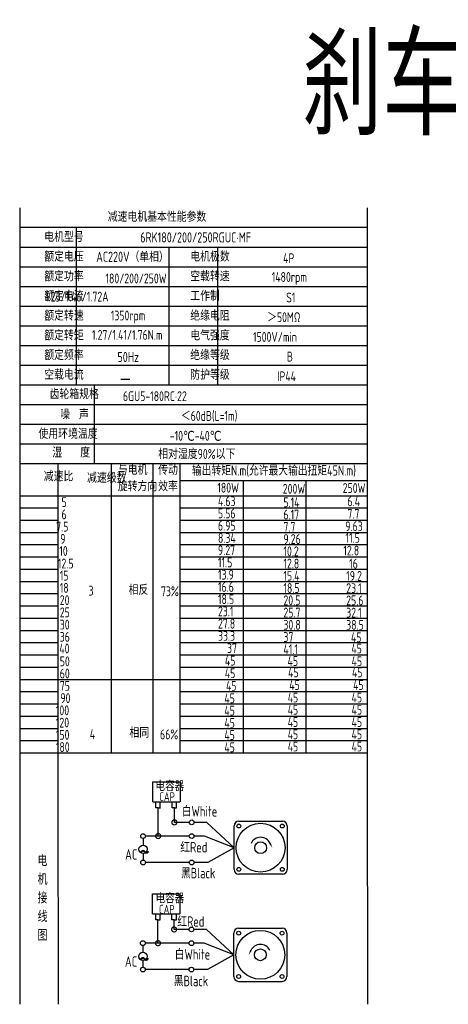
# Model space of a CAD drawing. Header units: inches. Extents: x 331 to 12887, y -474 to 4488.
# Tile 43 of 122: x 5532 to 5959, y -473 to 509. Entities that reach past the tile are written whole.
import ezdxf

# ---------------------------------------------------------------- set-up
doc = ezdxf.new("R2010")
doc.units = ezdxf.units.IN
doc.header["$LTSCALE"] = 10
doc.header["$MEASUREMENT"] = 0
for name, color, linetype in [('1轮廓实线层', 7, 'Continuous'), ('2细线层', 4, 'Continuous'), ('6文字层', 3, 'Continuous'), ('7标注层', 4, 'Continuous')]:
    doc.layers.add(name, color=color, linetype=linetype)
doc.styles.add('PC_TEXTSTYLE', font='isocp.shx', dxfattribs={"width": 0.8, "bigfont": 'HZFS.SHX'})

# ---------------------------------------------------------------- blocks, each defined once
blk = doc.blocks.new('_DotSmall')
at = {"color": 0, "linetype": 'ByBlock', "const_width": 0.5}
blk.add_lwpolyline([(-0.0625, 0, 1), (0.0625, 0, 1)], format="xyb", close=True, dxfattribs=at)

msp = doc.modelspace()

# ---------------------------------------------------------------- linework, layer by layer
at = {"layer": '1轮廓实线层'}
for p, q in [((5531.55161, 321.39463), (5531.55161, 112.71891)), ((5531.55161, 321.39463), (5531.55161, 105.41226)), ((5877.73516, 321.39463), (5877.73516, -237.262)), ((5531.55161, 108.25441), (5531.55161, -272.33846)), ((5531.55161, 100.79143), (5531.55161, -293.12767)), ((5531.55161, -218.36272), (5531.55161, -472.77713)), ((5531.55161, -237.262), (5531.55161, -472.77713)), ((5877.73516, -237.262), (5878.12527, -472.77712))]:
    msp.add_line(p, q, dxfattribs=at)
at = {"layer": '1轮廓实线层', "color": 4}
for p, q in [((5691.58078, 49.47942), (5877.73516, 49.47942)), ((5754.08083, 49.47943), (5754.08083, -222.01024)), ((5816.58083, 49.47943), (5816.58083, -222.01024)), ((5691.58078, 34.46552), (5745.22469, 34.46552))]:
    msp.add_line(p, q, dxfattribs=at)
at = {"layer": '2细线层'}
for p, q in [((5877.73516, 301.75987), (5531.55161, 301.75987)), ((5587.81182, 301.75987), (5587.81182, 144.68178)), ((5877.73516, 282.12511), (5531.55161, 282.12511)), ((5680.2889, 282.12511), (5680.2889, 144.68178)), ((5728.71926, 282.12511), (5728.71926, 144.68178)), ((5877.73516, 262.49034), (5531.55161, 262.49034)), ((5877.73516, 242.85558), (5531.55161, 242.85558)), ((5877.73516, 223.22082), (5531.55161, 223.22082)), ((5877.73516, 203.58606), (5531.55161, 203.58606)), ((5877.73516, 183.9513), (5531.55161, 183.9513)), ((5877.73516, 164.31654), (5531.55161, 164.31654)), ((5877.73516, 144.68178), (5531.55161, 144.68178)), ((5605.66148, 144.68178), (5605.66148, 66.14273)), ((5877.73516, 125.04702), (5531.55161, 125.04702)), ((5877.73516, 105.41226), (5531.55161, 105.41226)), ((5877.73516, 105.41226), (5531.55161, 105.41226)), ((5877.73516, 85.77749), (5531.55161, 85.77749)), ((5877.73516, 85.77749), (5531.55161, 85.77749)), ((5772.15564, 66.14273), (5531.55161, 66.14273)), ((5877.73516, 66.14273), (5531.55161, 66.14273)), ((5569.70945, -258.64965), (5569.70945, 66.14273)), ((5623.03117, -222.01023), (5623.03117, 66.14273)), ((5664.4969, -222.01023), (5664.4969, 66.14273)), ((5691.58078, -222.01025), (5691.58078, 66.14273)), ((5531.55161, 34.46552), (5877.73516, 34.46552)), ((5531.55161, 22.25239), (5569.70945, 22.25239)), ((5691.58078, 22.25239), (5877.73516, 22.25239)), ((5531.55161, 10.03926), (5569.70945, 10.03926)), ((5691.58078, 10.03926), (5877.73516, 10.03926)), ((5531.55161, -2.17387), (5569.70945, -2.17387)), ((5691.58078, -2.17387), (5877.73516, -2.17387)), ((5531.55161, -14.38701), (5569.70945, -14.38701)), ((5691.58078, -14.38701), (5877.73516, -14.38701)), ((5531.55161, -26.60014), (5569.70945, -26.60014)), ((5691.58078, -26.60014), (5877.73516, -26.60014)), ((5531.55161, -38.81327), (5569.70945, -38.81327)), ((5691.58078, -38.81327), (5877.73516, -38.81327)), ((5531.55161, -51.0264), (5569.70945, -51.0264)), ((5691.58078, -51.0264), (5877.73516, -51.0264)), ((5531.55161, -63.23953), (5569.70945, -63.23953)), ((5691.58078, -63.23953), (5877.73516, -63.23953)), ((5531.55161, -75.45267), (5569.70945, -75.45267)), ((5691.58078, -75.45267), (5877.73516, -75.45267)), ((5531.55161, -87.6658), (5569.70945, -87.6658)), ((5691.58078, -87.6658), (5877.73516, -87.6658)), ((5531.55161, -99.87893), (5569.70945, -99.87893)), ((5691.58078, -99.87893), (5877.73516, -99.87893)), ((5531.55161, -112.09206), (5569.70945, -112.09206)), ((5691.58078, -112.09206), (5877.73516, -112.09206)), ((5531.55161, -124.30519), (5569.70945, -124.30519)), ((5691.58078, -124.30519), (5877.73516, -124.30519)), ((5531.55161, -136.51833), (5569.70945, -136.51833)), ((5691.58078, -136.51833), (5877.73516, -136.51833)), ((5531.55161, -148.73146), (5691.58078, -148.73146)), ((5691.58078, -148.73146), (5877.73516, -148.73146)), ((5531.55161, -160.94459), (5569.70945, -160.94459)), ((5691.58078, -160.94459), (5877.73516, -160.94459)), ((5531.55161, -173.15772), (5569.70945, -173.15772)), ((5691.58078, -173.15772), (5877.73516, -173.15772)), ((5531.55161, -185.37085), (5569.70945, -185.37085)), ((5691.58078, -185.37085), (5877.73516, -185.37085)), ((5531.55161, -197.58399), (5569.70945, -197.58399)), ((5691.58078, -197.58399), (5877.73516, -197.58399)), ((5531.55161, -209.79712), (5569.70945, -209.79712)), ((5691.58078, -209.79712), (5877.73516, -209.79712)), ((5531.55161, -222.01025), (5569.70945, -222.01025)), ((5569.70945, -222.01023), (5877.73519, -222.01023)), ((5691.58078, -222.01025), (5877.73516, -222.01025)), ((5691.58082, -222.01023), (5877.73519, -222.01023)), ((5664.02901, -270.7724), (5664.02901, -250.74946)), ((5664.02901, -250.74946), (5691.27714, -250.74946)), ((5691.27714, -250.74946), (5691.27714, -270.7724)), ((5570.27311, -472.77712), (5569.70945, -258.64965)), ((5664.02901, -270.7724), (5691.1678, -270.7724)), ((5667.22335, -276.76511), (5667.22335, -270.7724)), ((5671.62449, -276.76511), (5671.62449, -270.7724)), ((5683.35931, -276.75091), (5683.35931, -270.7582)), ((5687.76044, -276.75091), (5687.76044, -270.7582)), ((5669.48751, -276.76511), (5667.22335, -276.76511)), ((5669.42392, -276.76511), (5671.68807, -276.76511)), ((5669.48751, -304.99605), (5669.48751, -276.76511)), ((5685.62347, -276.75091), (5683.35931, -276.75091)), ((5685.55988, -276.75091), (5687.82403, -276.75091)), ((5685.62347, -291.31047), (5685.62347, -276.69239)), ((5700.52326, -291.31047), (5685.62347, -291.31047)), ((5718.01827, -291.31047), (5705.239, -291.31047)), ((5745.07263, -316.62049), (5718.01827, -291.31047)), ((5700.53421, -304.99605), (5669.48751, -304.99605)), ((5745.07263, -316.62049), (5718.83758, -331.35796)), ((5700.52326, -331.35796), (5656.89486, -331.35796)), ((5718.83758, -331.35796), (5705.239, -331.35796)), ((5663.87166, -382.69068), (5663.87166, -362.66774)), ((5663.87166, -362.66774), (5691.11979, -362.66774)), ((5691.11979, -362.66774), (5691.11979, -382.69068)), ((5663.87166, -382.69068), (5691.01045, -382.69068)), ((5667.06601, -388.68339), (5667.06601, -382.69068)), ((5671.46714, -388.68339), (5671.46714, -382.69068)), ((5683.20196, -388.66919), (5683.20196, -382.67648)), ((5687.60309, -388.66919), (5687.60309, -382.67648)), ((5669.33016, -388.68339), (5667.06601, -388.68339)), ((5669.26657, -411.80303), (5669.26657, -388.68339)), ((5669.26657, -388.68339), (5671.53072, -388.68339)), ((5685.46612, -388.66919), (5683.20196, -388.66919)), ((5685.40253, -388.66919), (5687.66668, -388.66919)), ((5685.40253, -398.11745), (5685.40253, -388.68127)), ((5700.30232, -398.11745), (5685.40253, -398.11745)), ((5717.79733, -398.11745), (5705.01806, -398.11745)), ((5744.85169, -423.42747), (5717.79733, -398.11745)), ((5700.31327, -411.80303), (5669.26657, -411.80303)), ((5744.85169, -423.42747), (5718.61664, -438.16493)), ((5700.30232, -438.16493), (5656.67393, -438.16493)), ((5718.61664, -438.16493), (5705.01806, -438.16493)), ((5749.5567, -449.89311), (5793.07798, -449.89311))]:
    msp.add_line(p, q, dxfattribs=at)
at = {"layer": '2细线层', "color": 4}
for p, q in [((5749.77764, -290.15485), (5793.29892, -290.15485)), ((5745.07263, -338.38114), (5745.07263, -294.85985)), ((5798.00393, -294.85985), (5798.00393, -338.38114)), ((5793.29892, -343.08614), (5749.77764, -343.08614)), ((5751.70484, -343.08614), (5749.77764, -343.08614)), ((5744.85169, -445.18811), (5744.85169, -401.66682)), ((5749.5567, -396.96182), (5793.07798, -396.96182)), ((5797.78299, -401.66682), (5797.78299, -445.18811))]:
    msp.add_line(p, q, dxfattribs=at)
at = {"layer": '2细线层'}
for points in [[(5780.97679, -312.21924, 0, 0, 0), (5780.97679, -312.21924, 1.76438, 0, 0), (5783.08907, -316.74905, 0, 0, 0)], [(5761.87883, -419.02622, 0, 0, 0), (5761.87883, -419.02622, 1.76438, 0, 0), (5759.76655, -423.55602, 0, 0, 0)]]:
    msp.add_lwpolyline(points, format="xyseb", dxfattribs=at)
for centre in [(5702.88113, -291.31047), (5654.43407, -304.99605), (5702.89208, -304.99605), (5654.47295, -331.35796), (5702.88113, -331.35796), (5702.66019, -398.11745), (5654.21313, -411.80303), (5702.67114, -411.80303), (5654.25202, -438.16493), (5702.66019, -438.16493)]:
    msp.add_circle(centre, 2.35787, dxfattribs=at)
at = {"layer": '2细线层', "color": 4}
for centre, radius in [((5771.53828, -316.62049), 24.35769), ((5749.91317, -294.99538), 1.91141), ((5793.16339, -294.99538), 1.91141), ((5771.53828, -316.62049), 5.88125), ((5749.91317, -338.24561), 1.91141), ((5793.16339, -338.24561), 1.91141), ((5771.31734, -423.42747), 24.35769), ((5749.69223, -401.80236), 1.91141), ((5792.94245, -401.80236), 1.91141), ((5771.31734, -423.42747), 5.88125), ((5749.69223, -445.05258), 1.91141), ((5792.94245, -445.05258), 1.91141)]:
    msp.add_circle(centre, radius, dxfattribs=at)
for centre, start, end in [((5749.77764, -294.85985), 90, 180), ((5793.29892, -294.85985), 0, 90), ((5749.77764, -338.38114), 180, 270), ((5793.29892, -338.38114), 270, 0), ((5749.5567, -401.66682), 90, 180), ((5793.07798, -401.66682), 0, 90), ((5749.5567, -445.18811), 180, 270), ((5793.07798, -445.18811), 270, 0)]:
    msp.add_arc(centre, 4.705, start, end, dxfattribs=at)
at = {"layer": '2细线层'}
for centre in [(5771.53828, -316.62049), (5771.31734, -423.42747)]:
    msp.add_arc(centre, 10.41424, 25, 156.22351377, dxfattribs=at)
at = {"layer": '7标注层'}
for p, q in [((5654.45933, -307.35379), (5654.46353, -314.02889)), ((5669.48751, -304.99605), (5656.79194, -304.99605)), ((5715.5972, -304.99605), (5705.24995, -304.99605)), ((5745.07263, -316.62049), (5715.5972, -304.99605)), ((5654.46875, -322.32499), (5654.47295, -329.00009)), ((5669.26657, -411.80303), (5656.571, -411.80303)), ((5715.37626, -411.80303), (5705.02901, -411.80303)), ((5744.85169, -423.42747), (5715.37626, -411.80303)), ((5654.23839, -414.16076), (5654.24259, -420.83586)), ((5654.24781, -429.13196), (5654.25202, -435.80706))]:
    msp.add_line(p, q, dxfattribs=at)
for centre in [(5654.46614, -318.17694), (5654.2452, -424.98391)]:
    msp.add_circle(centre, 4.14805, dxfattribs=at)

# ---------------------------------------------------------------- block references
at = {"layer": '2细线层'}
for p, xscale, yscale, zscale, rotation in [((5685.62347, -291.31047), 9.936700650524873, 9.936700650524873, 9.936700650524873, 0.0552960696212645), ((5669.48751, -304.99605), 9.936700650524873, 9.936700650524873, 9.936700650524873, 0.0552960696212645), ((5685.40253, -398.11745), 9.93670065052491, 9.93670065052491, 9.93670065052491, 0.05529606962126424), ((5669.26657, -411.80303), 9.93670065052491, 9.93670065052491, 9.93670065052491, 0.05529606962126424)]:
    msp.add_blockref('_DotSmall', p, dxfattribs=dict(at, xscale=xscale, yscale=yscale, zscale=zscale, rotation=rotation))

# ---------------------------------------------------------------- texts
at = {"layer": '6文字层', "style": 'PC_TEXTSTYLE'}
for s, insert, char_height, width, attachment_point in [('{\\C3;刹车调速风叶}', (5812.79609, 493.86722), 100, 613.9210793, 1), ('{\\C3;减速电机基本性能参数}', (5619.29154, 317.43095), 9.8173806, 114.5470827, 1), ('{\\C3;         电机型号 }', (5515.59549, 297.3699), 9.8173806, 114.5470827, 1), ('\\pi18.872;{\\C3;     6RK180/200/250RGUC·MF}', (5609.61526, 297.06039), 10.125695, 179.021662, 1), ('{\\C3;         额定电压}', (5515.59549, 277.73514), 9.8173806, 114.5470827, 1), ('{\\C3;       AC220V（单相）}', (5575.4016, 277.77793), 10.125695, 118.1444291, 1), ('{\\C3;         电机极数}', (5661.06679, 277.73514), 9.8173806, 114.5470827, 1), ('{\\C3;         4P}', (5753.5906, 276.22815), 9.8173806, 114.5470827, 1), ('{\\C3;         额定功率}', (5515.59549, 258.10038), 9.8173806, 114.5470827, 1), ('{\\C3;             180/200/250W}', (5558.73864, 256.03045), 9.8016727, 127.912641, 1), ('{\\C3;         空载转速}', (5661.06679, 258.10038), 9.8173806, 114.5470827, 1), ('{\\C3;          1480rpm}', (5737.75422, 257.44582), 9.8173806, 114.5470827, 1), ('{\\C3;         额定电流}', (5515.59549, 238.46562), 9.8173806, 114.5470827, 1), ('{\\C3;              1.23/1.46/1.72A}', (5556.88848, 237.86992), 9.8016727, 114.3638074, 1), ('{\\C3;         工作制}', (5661.06679, 238.46562), 9.8173806, 114.5470827, 1), ('{\\C3;           S1}', (5747.67407, 236.95863), 9.8173806, 114.5470827, 1), ('{\\C3;         额定转速}', (5515.59549, 218.83086), 9.8173806, 114.5470827, 1), ('{\\C3;       1350rpm}', (5590.93808, 219.03334), 9.8016727, 114.3638074, 1), ('{\\C3;         绝缘电阻}', (5661.06679, 218.83086), 9.8173806, 114.5470827, 1), ('{\\C3;       ＞50MΩ}', (5746.56473, 217.32387), 9.8173806, 114.5470827, 1), ('{\\C3;         额定转矩}', (5515.59549, 199.1961), 9.8173806, 114.5470827, 1), ('{\\C3;       1.27/1.41/1.76N.m}', (5572.17066, 199.68587), 9.8016727, 114.3638074, 1), ('{\\C3;         电气强度}', (5661.06679, 199.1961), 9.8173806, 114.5470827, 1), ('{\\C3;  1500V/min}', (5754.99917, 197.68911), 9.8173806, 114.5470827, 1), ('{\\C3;         额定频率}', (5515.59549, 179.56134), 9.8173806, 114.5470827, 1), ('{\\C3;        50Hz}', (5591.87549, 177.79803), 10.125695, 118.1444291, 1), ('{\\C3;         绝缘等级}', (5661.06679, 179.56134), 9.8173806, 114.5470827, 1), ('{\\C3;          B}', (5752.85102, 178.05435), 9.8173806, 114.5470827, 1), ('{\\C3;         空载电流}', (5515.59549, 159.92657), 9.8173806, 114.5470827, 1), ('{\\C3;         防护等级}', (5661.06679, 159.92657), 9.8173806, 114.5470827, 1), ('{\\C3;         IP44}', (5747.67407, 158.41959), 9.8173806, 114.5470827, 1), ('{\\C3;        \\H1.6708x;—}', (5595.32109, 160.36841), 9.8173806, 114.5470827, 1), ('{\\C3;              齿轮箱规格}', (5498.47562, 140.64265), 9.8173806, 114.5470827, 1), ('{\\C3;             6GU5-180RC·22}', (5634.39708, 138.59242), 9.8173806, 114.5470827, 1), ('{\\C3;              噪  声}', (5508.94821, 120.39806), 9.8173806, 114.5470827, 1), ('{\\C3;              ＜60dB(L=1m)}', (5629.23082, 118.89754), 9.8173806, 114.5470827, 1), ('{\\C3;       使用环境温度}', (5518.81643, 101.02229), 9.8173806, 114.5470827, 1), ('{\\C3;       -10℃-40℃}', (5649.67233, 99.07043), 9.8173806, 114.5470827, 1), ('{\\C3;           湿    度}', (5514.68765, 82.32252), 9.8173806, 114.5470827, 1), ('{\\C3;      相对湿度90%以下}', (5642.64646, 80.9242), 9.8173806, 114.5470827, 1), ('{\\C3;              减速比}', (5492.63531, 58.51708), 9.8173806, 114.5470827, 1), ('{\\C3;与电机\\P旋转方向}', (5629.32685, 65.07492), 9.817381, 114.5470827, 1), ('{\\C3;传动\\P效率}', (5669.50966, 64.97205), 9.817381, 114.5470827, 1), ('{\\C3;输出转矩N.m(允许最大输出扭矩45N.m)}', (5703.18122, 64.58893), 10.125695, 176.1418605, 1), ('{\\C3;              减速级数}', (5535.79527, 57.09311), 9.8173806, 114.5470827, 1), ('{\\C3;                180W}', (5656.6176, 47.3293), 9.8173806, 114.5470827, 1), ('{\\C3;                200W}', (5721.82644, 46.22061), 9.8173806, 114.5470827, 1), ('{\\C3;                250W}', (5781.53135, 46.99559), 9.8173806, 114.5470827, 1), ('{\\C3;                   5}', (5487.87954, 32.92266), 9.8173806, 114.5470827, 1), ('{\\C3;                4.63}', (5657.25708, 33.8439), 9.8173806, 114.5470827, 1), ('{\\C3;                5.14}', (5722.46593, 32.73521), 9.8173806, 114.5470827, 1), ('{\\C3;                6.4}', (5786.21916, 33.72308), 9.8173806, 114.5470827, 1), ('{\\C3;                   6}', (5487.87954, 20.70952), 9.8173806, 114.5470827, 1), ('{\\C3;                5.56}', (5657.25708, 21.63077), 9.8173806, 114.5470827, 1), ('{\\C3;                6.17}', (5722.46593, 20.52208), 9.8173806, 114.5470827, 1), ('{\\C3;                7.7}', (5786.21916, 21.2971), 9.8173806, 114.5470827, 1), ('{\\C3;                  7.5}', (5487.01806, 8.49639), 9.8173806, 114.5470827, 1), ('{\\C3;                6.95}', (5657.25708, 9.41763), 9.8173806, 114.5470827, 1), ('{\\C3;                7.7}', (5722.46593, 8.30895), 9.8173806, 114.5470827, 1), ('{\\C3;                9.63}', (5784.08844, 8.87105), 9.8173806, 114.5470827, 1), ('{\\C3;                  9}', (5491.15413, -3.71674), 9.8173806, 114.5470827, 1), ('{\\C3;                8.34}', (5657.25708, -2.7955), 9.8173806, 114.5470827, 1), ('{\\C3;                9.26}', (5722.46593, -3.90418), 9.8173806, 114.5470827, 1), ('{\\C3;                11.5}', (5784.30155, -2.70343), 9.8173806, 114.5470827, 1), ('{\\C3;                   10}', (5485.69512, -15.78207), 9.8173806, 114.5470827, 1), ('{\\C3;                9.27}', (5657.25708, -15.00863), 9.8173806, 114.5470827, 1), ('{\\C3;                10.2}', (5722.46593, -16.11732), 9.8173806, 114.5470827, 1), ('{\\C3;                12.8}', (5782.17083, -15.34233), 9.8173806, 114.5470827, 1), ('{\\C3;                   12.5}', (5484.32908, -28.29517), 9.8173806, 114.5470827, 1), ('{\\C3;                11.5}', (5657.25708, -27.22176), 9.8173806, 114.5470827, 1), ('{\\C3;                12.8}', (5722.46593, -28.33045), 9.8173806, 114.5470827, 1), ('{\\C3;                16}', (5787.99562, -28.41767), 9.8173806, 114.5470827, 1), ('{\\C3;                13.9}', (5657.25708, -39.43489), 9.8173806, 114.5470827, 1), ('{\\C3;                   15}', (5486.1566, -40.35614), 9.8173806, 114.5470827, 1), ('{\\C3;                15.4}', (5722.46593, -40.54358), 9.8173806, 114.5470827, 1), ('{\\C3;                19.2}', (5785.01924, -40.64429), 9.8173806, 114.5470827, 1), ('{\\C3;                   18}', (5486.1566, -52.56927), 9.8173806, 114.5470827, 1), ('{\\C3;     3}', (5577.70363, -55.30472), 9.8173806, 114.5470827, 1), ('{\\C3;     相反}', (5617.57444, -54.60833), 9.8173806, 114.5470827, 1), ('{\\C3;  73%}', (5663.33113, -55.97743), 9.8173806, 114.5470827, 1), ('{\\C3;                16.6}', (5657.25708, -51.64803), 9.8173806, 114.5470827, 1), ('{\\C3;                18.5}', (5722.46593, -52.75671), 9.8173806, 114.5470827, 1), ('{\\C3;                23.1}', (5785.01924, -52.85742), 9.8173806, 114.5470827, 1), ('{\\C3;                   20}', (5486.1566, -64.7824), 9.8173806, 114.5470827, 1), ('{\\C3;                18.5}', (5657.25708, -63.86116), 9.8173806, 114.5470827, 1), ('{\\C3;                20.5}', (5722.46593, -64.96984), 9.8173806, 114.5470827, 1), ('{\\C3;                25.6}', (5785.01924, -65.07055), 9.8173806, 114.5470827, 1), ('{\\C3;                   25}', (5486.1566, -76.99553), 9.8173806, 114.5470827, 1), ('{\\C3;                23.1}', (5657.25708, -76.07429), 9.8173806, 114.5470827, 1), ('{\\C3;                25.7}', (5722.46593, -77.18298), 9.8173806, 114.5470827, 1), ('{\\C3;                32.1}', (5785.01924, -77.28369), 9.8173806, 114.5470827, 1), ('{\\C3;                27.8}', (5657.25708, -88.28742), 9.8173806, 114.5470827, 1), ('{\\C3;                   30}', (5486.1566, -89.20866), 9.8173806, 114.5470827, 1), ('{\\C3;                30.8}', (5722.46593, -89.39611), 9.8173806, 114.5470827, 1), ('{\\C3;                38.5}', (5785.01924, -89.49682), 9.8173806, 114.5470827, 1), ('{\\C3;                   36}', (5486.1566, -101.4218), 9.8173806, 114.5470827, 1), ('{\\C3;                33.3}', (5657.25708, -100.50055), 9.8173806, 114.5470827, 1), ('{\\C3;                37}', (5722.46593, -101.60924), 9.8173806, 114.5470827, 1), ('{\\C3;                45}', (5789.76163, -101.90272), 9.8173806, 114.5470827, 1), ('{\\C3;                   40}', (5485.70734, -113.09064), 9.8173806, 114.5470827, 1), ('{\\C3;                  37}', (5657.25708, -112.71369), 9.8173806, 114.5470827, 1), ('{\\C3;                41.1}', (5722.46593, -113.82237), 9.8173806, 114.5470827, 1), ('{\\C3;                45}', (5790.16492, -113.07694), 9.8173806, 114.5470827, 1), ('{\\C3;                   50}', (5486.1566, -125.84806), 9.8173806, 114.5470827, 1), ('{\\C3;                45}', (5664.15892, -125.11837), 9.8173806, 114.5470827, 1), ('{\\C3;                45}', (5726.58841, -125.51646), 9.8173806, 114.5470827, 1), ('{\\C3;                45}', (5790.34557, -125.74012), 9.8173806, 114.5470827, 1), ('{\\C3;                45}', (5727.11249, -136.91434), 9.8173806, 114.5470827, 1), ('{\\C3;                45}', (5790.74885, -136.91434), 9.8173806, 114.5470827, 1), ('{\\C3;                   60}', (5486.1566, -138.06119), 9.8173806, 114.5470827, 1), ('{\\C3;                45}', (5664.04723, -137.70737), 9.8173806, 114.5470827, 1), ('{\\C3;                   75}', (5486.1566, -150.27432), 9.8173806, 114.5470827, 1), ('{\\C3;                 45}', (5660.72562, -150.26633), 9.8173806, 114.5470827, 1), ('{\\C3;                 45}', (5723.79088, -149.4733), 9.8173806, 114.5470827, 1), ('{\\C3;                 45}', (5787.42724, -149.4733), 9.8173806, 114.5470827, 1), ('{\\C3;                   90}', (5486.76264, -162.48746), 9.8173806, 114.5470827, 1), ('{\\C3;                45}', (5663.6308, -162.74473), 9.8173806, 114.5470827, 1), ('{\\C3;                45}', (5726.69606, -161.9517), 9.8173806, 114.5470827, 1), ('{\\C3;                45}', (5790.33243, -161.9517), 9.8173806, 114.5470827, 1), ('{\\C3;                  100}', (5486.76264, -174.70059), 9.8173806, 114.5470827, 1), ('{\\C3;                45}', (5663.6308, -174.95786), 9.8173806, 114.5470827, 1), ('{\\C3;                45}', (5726.69606, -174.16483), 9.8173806, 114.5470827, 1), ('{\\C3;                45}', (5790.33243, -174.16483), 9.8173806, 114.5470827, 1), ('{\\C3;                45}', (5726.69339, -186.37797), 9.8173806, 114.5470827, 1), ('{\\C3;                45}', (5790.32975, -186.37797), 9.8173806, 114.5470827, 1), ('{\\C3;                  120}', (5486.76264, -186.91372), 9.8173806, 114.5470827, 1), ('{\\C3;     相同}', (5618.39745, -197.14794), 9.8173806, 114.5470827, 1), ('{\\C3;                45}', (5663.62813, -187.17099), 9.8173806, 114.5470827, 1), ('{\\C3;                  150}', (5486.76264, -199.12685), 9.8173806, 114.5470827, 1), ('{\\C3;     4}', (5578.92932, -198.46119), 9.8173806, 114.5470827, 1), ('{\\C3;   66%}', (5657.9022, -198.67119), 9.8173806, 114.5470827, 1), ('{\\C3;                45}', (5663.62813, -199.38413), 9.8173806, 114.5470827, 1), ('{\\C3;                45}', (5726.69339, -198.5911), 9.8173806, 114.5470827, 1), ('{\\C3;                45}', (5790.32975, -198.5911), 9.8173806, 114.5470827, 1), ('{\\C3;                  180}', (5486.76264, -211.33998), 9.8173806, 114.5470827, 1), ('{\\C3;                45}', (5663.62813, -211.59726), 9.8173806, 114.5470827, 1), ('{\\C3;                45}', (5726.69339, -210.80423), 9.8173806, 114.5470827, 1), ('{\\C3;                45}', (5790.32975, -210.80423), 9.8173806, 114.5470827, 1), ('\\pi1.1505;电容器', (5665.68722, -251.16371), 8.823799, 47.4437164, 1), ('\\pi5.9929;CAP', (5664.69891, -261.28741), 8.823799, 27.1387881, 1), ('白White', (5693.02935, -275.06205), 10.482673, 36.1201727, 1), ('\\pi0.16814;红Red', (5691.41879, -310.89511), 10.4826732, 26.8098005, 1), ('{\\C3;     电\\P     机\\P     接\\P     线\\P     图}', (5541.51733, -323.85088), 11.1561143, 219.7779631, 2), ('\\pi0.21555;~', (5650.71965, -310.6468), 21.1982947, 7.2145549, 1), ('\\pi3.9784;AC', (5632.60626, -318.10074), 10.4826732, 18.8587397, 1), ('黑Black', (5692.27963, -336.67573), 10.482673, 37.5739989, 1), ('\\pi1.1505;电容器', (5665.79217, -363.12925), 8.823799, 40.8315218, 1), ('\\pi5.9929;CAP', (5664.39598, -373.5961), 8.823799, 27.1387881, 1), ('\\pi0.16814;红Red', (5688.44972, -384.95518), 10.4826732, 26.8098005, 1), ('白White', (5686.02351, -417.68745), 10.482673, 40.5996445, 1), ('\\pi0.21555;~', (5650.49871, -417.45377), 21.1982947, 7.2145549, 1), ('\\pi3.9784;AC', (5632.38532, -424.90771), 10.4826732, 18.8587397, 1), ('黑Black', (5685.12178, -444.28396), 10.482673, 39.3738744, 1)]:
    msp.add_mtext(s, dxfattribs=dict(at, insert=insert, char_height=char_height, width=width, attachment_point=attachment_point))

doc.saveas('drawing.dxf')
